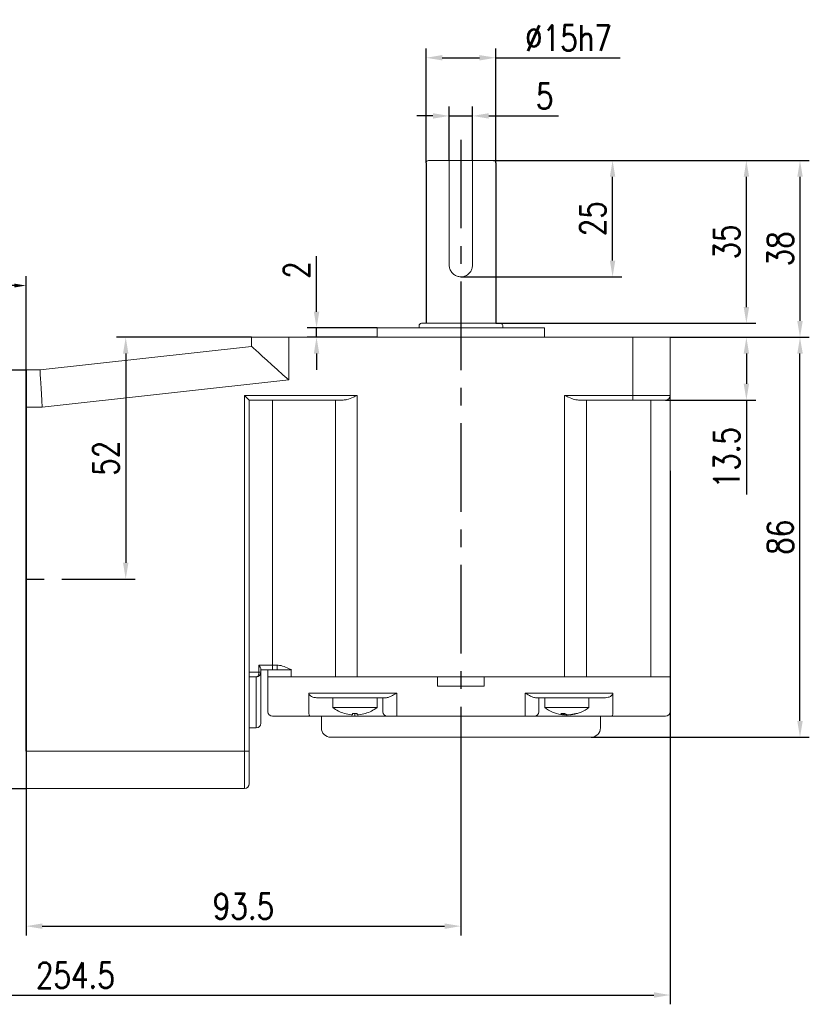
# Model space of a CAD drawing. Header units: inches. Extents: x 837 to 6223, y -2862 to 3098.
# Tile 114 of 139: x 3625 to 3795, y 2535 to 2747. Entities that reach past the tile are written whole.
import ezdxf

# ---------------------------------------------------------------- set-up
doc = ezdxf.new("R2010")
doc.units = ezdxf.units.IN
doc.header["$LTSCALE"] = 10
doc.header["$MEASUREMENT"] = 0
doc.linetypes.add('CENTER', pattern=[10.16, 6.35, -1.27, 1.27, -1.27])
for name, color, linetype in [('1轮廓实线层', 7, 'Continuous'), ('3中心线层', 1, 'CENTER'), ('7标注层', 4, 'Continuous')]:
    doc.layers.add(name, color=color, linetype=linetype)
doc.styles.add('TH_GBDIM', font='romans.shx', dxfattribs={"width": 0.8, "bigfont": 'gbcbig.shx'})
doc.dimstyles.new('TH_GBDIM', dxfattribs={"dimtxt": 3.5, "dimasz": 2.5, "dimexe": 2, "dimexo": 0, "dimgap": 1, "dimtad": 1, "dimdec": 4, "dimdsep": 46, "dimtxsty": 'TH_GBDIM', "dimcen": 0.09, "dimclrd": 4, "dimclre": 4, "dimclrt": 3, "dimadec": 0, "dimazin": 0, "dimtfac": 1, "dimtdec": 4, "dimtmove": 0, "dimatfit": 3, "dimfxl": 1, "dimtzin": 0, "dimarcsym": 0})

# ---------------------------------------------------------------- blocks, each defined once
blk = doc.blocks.new('*D277')
at = {"layer": '7标注层', "color": 4, "lineweight": -2, "transparency": 16777216}
for p, q in [((3765, 2649.99), (3765, 2535.28)), ((3510.51, 2647.82), (3510.51, 2535.28)), ((3514.01, 2537.28), (3761.5, 2537.28))]:
    blk.add_line(p, q, dxfattribs=at)
at = {"layer": '7标注层', "color": 4, "transparency": 16777216}
for points in [[(3514.01, 2537.87), (3514.01, 2536.7), (3510.51, 2537.28)], [(3761.5, 2537.87), (3761.5, 2536.7), (3765, 2537.28)]]:
    blk.add_solid(points, dxfattribs=at)
at = {"layer": 'Defpoints', "color": 0, "transparency": 16777216}
for p in [(3765, 2649.99), (3510.51, 2647.82), (3765, 2537.28)]:
    blk.add_point(p, dxfattribs=at)
at = {"layer": '7标注层', "color": 3, "transparency": 16777216, "insert": (3637.11, 2541.53), "char_height": 5.5, "attachment_point": 5, "style": 'TH_GBDIM'}
blk.add_mtext('254.5', dxfattribs=at)
blk = doc.blocks.new('*D278')
at = {"layer": '7标注层', "color": 4, "lineweight": -2, "transparency": 16777216}
for p, q in [((3510.5, 2612.05), (3510.5, 2691.83)), ((3626.5, 2589.71), (3626.5, 2691.83)), ((3624, 2689.83), (3513, 2689.83))]:
    blk.add_line(p, q, dxfattribs=at)
at = {"layer": '7标注层', "color": 4, "transparency": 16777216}
for points in [[(3513, 2690.25), (3513, 2689.42), (3510.5, 2689.83)], [(3624, 2690.25), (3624, 2689.42), (3626.5, 2689.83)]]:
    blk.add_solid(points, dxfattribs=at)
at = {"layer": 'Defpoints', "color": 0, "transparency": 16777216}
for p in [(3510.5, 2689.83), (3510.5, 2612.05), (3626.5, 2589.71)]:
    blk.add_point(p, dxfattribs=at)
at = {"layer": '7标注层', "color": 3, "transparency": 16777216, "insert": (3568.5, 2694.08), "char_height": 5.5, "attachment_point": 5, "style": 'TH_GBDIM'}
blk.add_mtext('116', dxfattribs=at)
blk = doc.blocks.new('*D275')
at = {"layer": '7标注层', "color": 4, "lineweight": -2, "transparency": 16777216}
for p, q in [((3720, 2589.66), (3720, 2550.09)), ((3626.5, 2581.71), (3626.5, 2550.09)), ((3630, 2552.09), (3716.5, 2552.09))]:
    blk.add_line(p, q, dxfattribs=at)
at = {"layer": '7标注层', "color": 4, "transparency": 16777216}
for points in [[(3630, 2552.67), (3630, 2551.5), (3626.5, 2552.09)], [(3716.5, 2552.67), (3716.5, 2551.5), (3720, 2552.09)]]:
    blk.add_solid(points, dxfattribs=at)
at = {"layer": 'Defpoints', "color": 0, "transparency": 16777216}
for p in [(3720, 2589.66), (3626.5, 2581.71), (3720, 2552.09)]:
    blk.add_point(p, dxfattribs=at)
at = {"layer": '7标注层', "color": 3, "transparency": 16777216, "insert": (3673.25, 2556.34), "char_height": 5.5, "attachment_point": 5, "style": 'TH_GBDIM'}
blk.add_mtext('93.5', dxfattribs=at)
blk = doc.blocks.new('*D284')
at = {"layer": '7标注层', "color": 4, "lineweight": -2, "transparency": 16777216}
for p, q in [((3765, 2678.71), (3783.39, 2678.71)), ((3781.39, 2675.21), (3781.39, 2668.71)), ((3764, 2665.21), (3783.39, 2665.21)), ((3781.39, 2665.21), (3781.39, 2644.93))]:
    blk.add_line(p, q, dxfattribs=at)
at = {"layer": '7标注层', "color": 4, "transparency": 16777216}
for points in [[(3780.81, 2675.21), (3781.98, 2675.21), (3781.39, 2678.71)], [(3780.81, 2668.71), (3781.98, 2668.71), (3781.39, 2665.21)]]:
    blk.add_solid(points, dxfattribs=at)
at = {"layer": 'Defpoints', "color": 0, "transparency": 16777216}
for p in [(3765, 2678.71), (3781.39, 2678.71), (3764, 2665.21)]:
    blk.add_point(p, dxfattribs=at)
at = {"layer": '7标注层', "color": 3, "transparency": 16777216, "insert": (3777.14, 2652.82), "char_height": 5.5, "attachment_point": 5, "rotation": 90, "style": 'TH_GBDIM'}
blk.add_mtext('13.5', dxfattribs=at)
blk = doc.blocks.new('*D285')
at = {"layer": '7标注层', "color": 4, "lineweight": -2, "transparency": 16777216}
for p, q in [((3765, 2678.71), (3794.92, 2678.71)), ((3792.92, 2596.21), (3792.92, 2675.21)), ((3748, 2592.71), (3794.92, 2592.71))]:
    blk.add_line(p, q, dxfattribs=at)
at = {"layer": '7标注层', "color": 4, "transparency": 16777216}
for points in [[(3792.34, 2675.21), (3793.51, 2675.21), (3792.92, 2678.71)], [(3792.34, 2596.21), (3793.51, 2596.21), (3792.92, 2592.71)]]:
    blk.add_solid(points, dxfattribs=at)
at = {"layer": 'Defpoints', "color": 0, "transparency": 16777216}
for p in [(3765, 2678.71), (3792.92, 2678.71), (3748, 2592.71)]:
    blk.add_point(p, dxfattribs=at)
at = {"layer": '7标注层', "color": 3, "transparency": 16777216, "insert": (3788.67, 2635.71), "char_height": 5.5, "attachment_point": 5, "rotation": 90, "style": 'TH_GBDIM'}
blk.add_mtext('86', dxfattribs=at)
blk = doc.blocks.new('*D286')
at = {"layer": '7标注层', "color": 4, "lineweight": -2, "transparency": 16777216}
for p, q in [((3712.5, 2716.21), (3712.5, 2740.81)), ((3727.5, 2716.21), (3727.5, 2740.81)), ((3716, 2738.81), (3724, 2738.81)), ((3727.5, 2738.81), (3754.28, 2738.81))]:
    blk.add_line(p, q, dxfattribs=at)
at = {"layer": '7标注层', "color": 4, "transparency": 16777216}
for points in [[(3716, 2739.39), (3716, 2738.23), (3712.5, 2738.81)], [(3724, 2739.39), (3724, 2738.23), (3727.5, 2738.81)]]:
    blk.add_solid(points, dxfattribs=at)
at = {"layer": 'Defpoints', "color": 0, "transparency": 16777216}
for p in [(3727.5, 2738.81), (3712.5, 2716.21), (3727.5, 2716.21)]:
    blk.add_point(p, dxfattribs=at)
at = {"layer": '7标注层', "color": 3, "transparency": 16777216, "insert": (3743.14, 2743.06), "char_height": 5.5, "attachment_point": 5, "style": 'TH_GBDIM'}
blk.add_mtext('{%%c15}{}{h7}', dxfattribs=at)
blk = doc.blocks.new('*D287')
at = {"layer": '7标注层', "color": 4, "lineweight": -2, "transparency": 16777216}
for p, q in [((3727, 2716.71), (3754.62, 2716.71)), ((3752.62, 2695.21), (3752.62, 2713.21)), ((3720, 2691.71), (3754.62, 2691.71))]:
    blk.add_line(p, q, dxfattribs=at)
at = {"layer": '7标注层', "color": 4, "transparency": 16777216}
for points in [[(3752.04, 2713.21), (3753.2, 2713.21), (3752.62, 2716.71)], [(3752.04, 2695.21), (3753.2, 2695.21), (3752.62, 2691.71)]]:
    blk.add_solid(points, dxfattribs=at)
at = {"layer": 'Defpoints', "color": 0, "transparency": 16777216}
for p in [(3727, 2716.71), (3752.62, 2716.71), (3720, 2691.71)]:
    blk.add_point(p, dxfattribs=at)
at = {"layer": '7标注层', "color": 3, "transparency": 16777216, "insert": (3748.37, 2704.21), "char_height": 5.5, "attachment_point": 5, "rotation": 90, "style": 'TH_GBDIM'}
blk.add_mtext('{25}{}{}', dxfattribs=at)
blk = doc.blocks.new('*D276')
at = {"layer": '7标注层', "color": 4, "lineweight": -2, "transparency": 16777216}
for p, q in [((3732.07, 2716.71), (3794.92, 2716.71)), ((3792.92, 2713.21), (3792.92, 2682.21)), ((3765, 2678.71), (3794.92, 2678.71))]:
    blk.add_line(p, q, dxfattribs=at)
at = {"layer": '7标注层', "color": 4, "transparency": 16777216}
for points in [[(3792.34, 2713.21), (3793.51, 2713.21), (3792.92, 2716.71)], [(3792.34, 2682.21), (3793.51, 2682.21), (3792.92, 2678.71)]]:
    blk.add_solid(points, dxfattribs=at)
at = {"layer": 'Defpoints', "color": 0, "transparency": 16777216}
for p in [(3732.07, 2716.71), (3765, 2678.71), (3792.92, 2678.71)]:
    blk.add_point(p, dxfattribs=at)
at = {"layer": '7标注层', "color": 3, "transparency": 16777216, "insert": (3788.67, 2697.71), "char_height": 5.5, "attachment_point": 5, "rotation": 90, "style": 'TH_GBDIM'}
blk.add_mtext('38', dxfattribs=at)
blk = doc.blocks.new('*D288')
at = {"layer": '7标注层', "color": 4, "lineweight": -2, "transparency": 16777216}
for p, q in [((3688.96, 2684.21), (3688.96, 2696.15)), ((3702, 2680.71), (3686.96, 2680.71)), ((3688.96, 2678.71), (3688.96, 2680.71)), ((3702, 2678.71), (3686.96, 2678.71)), ((3688.96, 2675.21), (3688.96, 2671.71))]:
    blk.add_line(p, q, dxfattribs=at)
at = {"layer": '7标注层', "color": 4, "transparency": 16777216}
for points in [[(3688.38, 2684.21), (3689.55, 2684.21), (3688.96, 2680.71)], [(3688.38, 2675.21), (3689.55, 2675.21), (3688.96, 2678.71)]]:
    blk.add_solid(points, dxfattribs=at)
at = {"layer": 'Defpoints', "color": 0, "transparency": 16777216}
for p in [(3702, 2680.71), (3688.96, 2678.71), (3702, 2678.71)]:
    blk.add_point(p, dxfattribs=at)
at = {"layer": '7标注层', "color": 3, "transparency": 16777216, "insert": (3684.71, 2693.18), "char_height": 5.5, "attachment_point": 5, "rotation": 90, "style": 'TH_GBDIM'}
blk.add_mtext('2', dxfattribs=at)
blk = doc.blocks.new('*D295')
at = {"layer": '7标注层', "color": 4, "lineweight": -2, "transparency": 16777216}
for p, q in [((3717.5, 2716.71), (3717.5, 2728.3)), ((3722.5, 2716.71), (3722.5, 2728.3)), ((3714, 2726.3), (3710.5, 2726.3)), ((3717.5, 2726.3), (3722.5, 2726.3)), ((3726, 2726.3), (3740.97, 2726.3))]:
    blk.add_line(p, q, dxfattribs=at)
at = {"layer": '7标注层', "color": 4, "transparency": 16777216}
for points in [[(3714, 2726.89), (3714, 2725.72), (3717.5, 2726.3)], [(3726, 2726.89), (3726, 2725.72), (3722.5, 2726.3)]]:
    blk.add_solid(points, dxfattribs=at)
at = {"layer": 'Defpoints', "color": 0, "transparency": 16777216}
for p in [(3722.5, 2726.3), (3717.5, 2716.71), (3722.5, 2716.71)]:
    blk.add_point(p, dxfattribs=at)
at = {"layer": '7标注层', "color": 3, "transparency": 16777216, "insert": (3738.01, 2730.55), "char_height": 5.5, "attachment_point": 5, "style": 'TH_GBDIM'}
blk.add_mtext('5', dxfattribs=at)
blk = doc.blocks.new('*D296')
at = {"layer": '7标注层', "color": 4, "lineweight": -2, "transparency": 16777216}
for p, q in [((3675, 2678.71), (3645.93, 2678.71)), ((3647.93, 2675.21), (3647.93, 2630.21)), ((3635.33, 2626.71), (3649.93, 2626.71))]:
    blk.add_line(p, q, dxfattribs=at)
at = {"layer": '7标注层', "color": 4, "transparency": 16777216}
for points in [[(3647.35, 2675.21), (3648.51, 2675.21), (3647.93, 2678.71)], [(3647.35, 2630.21), (3648.51, 2630.21), (3647.93, 2626.71)]]:
    blk.add_solid(points, dxfattribs=at)
at = {"layer": 'Defpoints', "color": 0, "transparency": 16777216}
for p in [(3675, 2678.71), (3635.33, 2626.71), (3647.93, 2626.71)]:
    blk.add_point(p, dxfattribs=at)
at = {"layer": '7标注层', "color": 3, "transparency": 16777216, "insert": (3643.68, 2652.71), "char_height": 5.5, "attachment_point": 5, "rotation": 90, "style": 'TH_GBDIM'}
blk.add_mtext('52', dxfattribs=at)
blk = doc.blocks.new('*D279')
at = {"layer": '7标注层', "color": 4, "lineweight": -2, "transparency": 16777216}
for p, q in [((3727, 2716.71), (3783.39, 2716.71)), ((3781.39, 2685.21), (3781.39, 2713.21)), ((3727.5, 2681.71), (3783.39, 2681.71))]:
    blk.add_line(p, q, dxfattribs=at)
at = {"layer": '7标注层', "color": 4, "transparency": 16777216}
for points in [[(3780.81, 2713.21), (3781.98, 2713.21), (3781.39, 2716.71)], [(3780.81, 2685.21), (3781.98, 2685.21), (3781.39, 2681.71)]]:
    blk.add_solid(points, dxfattribs=at)
at = {"layer": 'Defpoints', "color": 0, "transparency": 16777216}
for p in [(3727, 2716.71), (3781.39, 2716.71), (3727.5, 2681.71)]:
    blk.add_point(p, dxfattribs=at)
at = {"layer": '7标注层', "color": 3, "transparency": 16777216, "insert": (3777.14, 2699.21), "char_height": 5.5, "attachment_point": 5, "rotation": 90, "style": 'TH_GBDIM'}
blk.add_mtext('35', dxfattribs=at)

msp = doc.modelspace()

# ---------------------------------------------------------------- linework, layer by layer
at = {"color": 7, "linetype": 'Continuous', "lineweight": 15}
for p, q in [((3713.00169, 2716.70627), (3717.50169, 2716.70627)), ((3722.50169, 2716.70627), (3717.50169, 2716.70627)), ((3722.50169, 2716.70627), (3727.00169, 2716.70627)), ((3717.50169, 2694.20627), (3717.50169, 2716.20627)), ((3722.50169, 2716.20627), (3722.50169, 2694.20627)), ((3702.00169, 2680.70627), (3720.00169, 2680.70627)), ((3711.50169, 2681.70627), (3728.50169, 2681.70627)), ((3720.00169, 2680.70627), (3738.00169, 2680.70627)), ((3675.00169, 2676.70627), (3675.00169, 2678.70627)), ((3675.00169, 2678.70627), (3683.00169, 2678.70627)), ((3683.00169, 2678.70627), (3683.00169, 2669.53723)), ((3683.00169, 2678.70627), (3757.00169, 2678.70627)), ((3757.00169, 2666.20627), (3757.00169, 2678.70627)), ((3757.00169, 2678.70627), (3765.00169, 2678.70627)), ((3765.00169, 2678.70627), (3765.00169, 2666.20627)), ((3629.50169, 2671.70627), (3675.00169, 2676.70627)), ((3626.50168, 2671.70627), (3629.50169, 2671.70627)), ((3683.00169, 2669.53723), (3629.93993, 2663.70627)), ((3673.50169, 2666.20627), (3697.71014, 2666.20627)), ((3673.50169, 2589.70627), (3673.50169, 2666.20627)), ((3674.50169, 2665.20627), (3673.50169, 2666.20627)), ((3697.71014, 2666.20627), (3697.71014, 2605.70627)), ((3742.29323, 2666.20627), (3757.00169, 2666.20627)), ((3742.29323, 2605.70627), (3742.29323, 2666.20627)), ((3757.00169, 2666.20627), (3757.00169, 2665.20627)), ((3757.00169, 2666.20627), (3765.00169, 2666.20627)), ((3765.00169, 2666.20627), (3765.00169, 2605.70627)), ((3629.93993, 2663.70627), (3626.50168, 2663.70627)), ((3674.50169, 2665.20627), (3674.50169, 2589.70627)), ((3694.71014, 2665.20627), (3674.50169, 2665.20627)), ((3679.50169, 2665.20627), (3679.50169, 2608.20627)), ((3693.01168, 2605.70627), (3693.01168, 2665.20627)), ((3757.00169, 2665.20627), (3745.29323, 2665.20627)), ((3746.9917, 2665.20627), (3746.9917, 2605.70627)), ((3764.00169, 2665.20627), (3757.00169, 2665.20627)), ((3760.86993, 2605.70627), (3760.86993, 2665.20627)), ((3674.50169, 2606.70627), (3676.58502, 2606.70627)), ((3676.58502, 2608.20627), (3679.50169, 2608.20627)), ((3676.58502, 2606.70627), (3676.58502, 2608.20627)), ((3676.58502, 2606.70627), (3677.00169, 2606.70627)), ((3677.00169, 2607.3538), (3677.00169, 2606.70627)), ((3679.50169, 2607.20627), (3677.00169, 2607.20627)), ((3677.00169, 2606.70627), (3677.00169, 2595.70627)), ((3678.50169, 2607.20627), (3678.50169, 2605.70627)), ((3679.50169, 2608.20627), (3679.50169, 2607.20627)), ((3679.50169, 2608.20627), (3680.50169, 2608.20627)), ((3680.50169, 2607.20627), (3679.50169, 2607.20627)), ((3680.50169, 2608.20627), (3680.50169, 2607.20627)), ((3680.50169, 2607.20627), (3683.16551, 2607.20627)), ((3683.16551, 2607.20627), (3683.50169, 2607.20627)), ((3683.50169, 2607.31245), (3683.50169, 2605.70627)), ((3676.00169, 2605.70627), (3674.50169, 2605.70627)), ((3676.00169, 2594.70627), (3676.00169, 2605.70627)), ((3678.50169, 2598.20627), (3678.50169, 2605.70627)), ((3678.50169, 2605.70627), (3683.39387, 2605.70627)), ((3683.39387, 2605.70627), (3690.27983, 2605.70627)), ((3690.27983, 2605.70627), (3683.50169, 2605.70627)), ((3693.01168, 2605.70627), (3690.27983, 2605.70627)), ((3693.01168, 2605.70627), (3690.27983, 2605.70627)), ((3693.01168, 2605.70627), (3697.71014, 2605.70627)), ((3693.01168, 2605.70627), (3697.71014, 2605.70627)), ((3715.00169, 2605.70627), (3697.71014, 2605.70627)), ((3697.71014, 2605.70627), (3742.29323, 2605.70627)), ((3715.00169, 2605.70627), (3715.00169, 2603.70627)), ((3725.00169, 2603.70627), (3725.00169, 2605.70627)), ((3742.29323, 2605.70627), (3725.00169, 2605.70627)), ((3742.29323, 2605.70627), (3746.9917, 2605.70627)), ((3742.29323, 2605.70627), (3746.9917, 2605.70627)), ((3749.72354, 2605.70627), (3746.9917, 2605.70627)), ((3749.72354, 2605.70627), (3746.9917, 2605.70627)), ((3749.72354, 2605.70627), (3755.46888, 2605.70627)), ((3755.46888, 2605.70627), (3749.72354, 2605.70627)), ((3760.86993, 2605.70627), (3755.46888, 2605.70627)), ((3760.86993, 2605.70627), (3755.46888, 2605.70627)), ((3760.86993, 2605.70627), (3765.00169, 2605.70627)), ((3760.86993, 2605.70627), (3765.00169, 2605.70627)), ((3765.00169, 2605.70627), (3765.00169, 2598.20627)), ((3687.29613, 2602.20627), (3690.27983, 2602.20627)), ((3687.29613, 2598.20627), (3687.29613, 2602.20627)), ((3690.27983, 2602.20627), (3693.01168, 2602.20627)), ((3693.01168, 2602.20627), (3697.71014, 2602.20627)), ((3697.71014, 2602.20627), (3706.21516, 2602.20627)), ((3706.21516, 2602.20627), (3706.21516, 2598.20627)), ((3725.00169, 2603.70627), (3715.00169, 2603.70627)), ((3733.78822, 2602.20627), (3742.29323, 2602.20627)), ((3733.78822, 2598.20627), (3733.78822, 2602.20627)), ((3742.29323, 2602.20627), (3746.9917, 2602.20627)), ((3746.9917, 2602.20627), (3749.72354, 2602.20627)), ((3749.72354, 2602.20627), (3752.70724, 2602.20627)), ((3752.70724, 2602.20627), (3752.70724, 2598.20627)), ((3691.21952, 2601.20627), (3688.93442, 2601.20627)), ((3692.673, 2601.20627), (3691.21952, 2601.20627)), ((3692.673, 2601.20627), (3692.84237, 2601.20627)), ((3693.95137, 2601.20627), (3692.84237, 2601.20627)), ((3697.71014, 2601.20627), (3693.95137, 2601.20627)), ((3703.97909, 2601.20627), (3697.71014, 2601.20627)), ((3703.21516, 2598.20627), (3703.21516, 2601.20627)), ((3742.29323, 2601.20627), (3736.02428, 2601.20627)), ((3736.78822, 2601.20627), (3736.78822, 2598.20627)), ((3746.052, 2601.20627), (3742.29323, 2601.20627)), ((3747.16101, 2601.20627), (3746.052, 2601.20627)), ((3747.16101, 2601.20627), (3747.33037, 2601.20627)), ((3748.78385, 2601.20627), (3747.33037, 2601.20627)), ((3751.06895, 2601.20627), (3748.78385, 2601.20627)), ((3692.46516, 2599.06908), (3701.96516, 2599.06908)), ((3694.96129, 2597.84598), (3694.95357, 2597.8326)), ((3696.72516, 2597.56047), (3696.72516, 2597.84598)), ((3697.21516, 2597.8326), (3697.21516, 2597.20627)), ((3697.70516, 2597.84598), (3697.70516, 2597.56047)), ((3706.21516, 2598.20627), (3706.21516, 2597.20627)), ((3733.78822, 2598.20627), (3733.78822, 2597.20627)), ((3738.03822, 2599.06908), (3747.53821, 2599.06908)), ((3742.03368, 2597.56047), (3742.03368, 2597.83337)), ((3742.24518, 2597.56047), (3742.24518, 2597.83924)), ((3683.41543, 2597.20627), (3679.50169, 2597.20627)), ((3687.5806, 2597.20627), (3683.41543, 2597.20627)), ((3697.21516, 2597.20627), (3687.5806, 2597.20627)), ((3704.21516, 2597.20627), (3697.21516, 2597.20627)), ((3706.21516, 2597.20627), (3704.21516, 2597.20627)), ((3733.78822, 2597.20627), (3706.21516, 2597.20627)), ((3735.78822, 2597.20627), (3733.78822, 2597.20627)), ((3742.78822, 2597.20627), (3735.78822, 2597.20627)), ((3742.63701, 2597.67957), (3742.63701, 2597.56047)), ((3742.78822, 2597.60986), (3742.78822, 2597.20627)), ((3752.42278, 2597.20627), (3742.78822, 2597.20627)), ((3743.70546, 2597.6112), (3743.70546, 2597.56047)), ((3755.29523, 2597.20627), (3752.42278, 2597.20627)), ((3760.69628, 2597.20627), (3755.29523, 2597.20627)), ((3764.00169, 2597.20627), (3760.69628, 2597.20627)), ((3674.50169, 2594.70627), (3676.00169, 2594.70627)), ((3748.00169, 2592.70627), (3692.00169, 2592.70627)), ((3626.50168, 2589.70627), (3673.50169, 2589.70627)), ((3673.50169, 2581.70627), (3673.50169, 2589.70627)), ((3674.50169, 2589.70627), (3673.50169, 2589.70627)), ((3674.50169, 2589.70627), (3674.50169, 2582.70627)), ((3673.50169, 2581.70627), (3626.50168, 2581.70627))]:
    msp.add_line(p, q, dxfattribs=at)
for p, q in [((3712.50169, 2716.20627), (3712.50169, 2681.70627)), ((3727.50169, 2716.20627), (3727.50169, 2681.70627)), ((3618.50168, 2671.70627), (3626.50168, 2671.70627)), ((3618.50168, 2581.70627), (3626.50168, 2581.70627)), ((3618.50168, 2581.70627), (3626.50168, 2581.70627))]:
    msp.add_line(p, q)
at = {"color": 7, "linetype": 'Continuous', "lineweight": 15, "flags": 128}
for points in [[(3675.00169, 2676.70627), (3675.10018, 2676.61801), (3675.39324, 2676.35539), (3675.87364, 2675.92489), (3676.52955, 2675.33711), (3677.34483, 2674.60651), (3678.29941, 2673.75109), (3679.36976, 2672.79191), (3680.52955, 2671.75259), (3681.75021, 2670.65872), (3683.00169, 2669.53723)], [(3629.50169, 2671.70627), (3629.50834, 2671.58473), (3629.52812, 2671.22381), (3629.5604, 2670.63448), (3629.60422, 2669.83463), (3629.65823, 2668.84857), (3629.72081, 2667.70627), (3629.79004, 2666.44243), (3629.86383, 2665.09546), (3629.93993, 2663.70627)], [(3676.58502, 2606.70627), (3676.57381, 2606.51118), (3676.54062, 2606.32359), (3676.48671, 2606.1507), (3676.41417, 2605.99916), (3676.32577, 2605.8748), (3676.22492, 2605.78239), (3676.11549, 2605.72549), (3676.00169, 2605.70627)], [(3683.23214, 2607.34067), (3683.22378, 2607.3238), (3683.21542, 2607.30695), (3683.20707, 2607.2901), (3683.19873, 2607.27328), (3683.1904, 2607.25648), (3683.18208, 2607.2397), (3683.17379, 2607.22297), (3683.16551, 2607.20627)], [(3699.46903, 2597.84598), (3699.4724, 2597.84013), (3699.47482, 2597.83595), (3699.47627, 2597.83344), (3699.47675, 2597.8326)], [(3742.24518, 2597.56047), (3742.07369, 2597.58111), (3742.05642, 2597.58343)]]:
    msp.add_lwpolyline(points, dxfattribs=at)
at = {"color": 7, "linetype": 'Continuous', "lineweight": 15}
for centre, radius, start, end in [((3713.00169, 2716.20627), 0.5, 90, 180), ((3727.00169, 2716.20627), 0.5, 0, 90), ((3711.50169, 2681.20627), 0.5, 90, 180), ((3728.50169, 2681.20627), 0.5, 0, 90), ((3764.00169, 2666.20627), 1, 270, 0), ((3676.00169, 2606.70627), 1, 270, 0), ((3679.50169, 2598.20627), 1, 180, 270), ((3697.21516, 2605.50627), 8, 233.5764264, 253.5786384), ((3697.21516, 2605.50627), 7.98498, 253.6046715, 264.3221101), ((3697.21516, 2606.80994), 8.97734, 266.8711338, 273.1288662), ((3697.21516, 2605.50627), 7.98498, 275.6778899, 286.3953285), ((3697.21516, 2605.50627), 8, 286.4213616, 306.4235736), ((3704.21516, 2598.20627), 1, 180, 270), ((3735.78822, 2598.20627), 1, 270, 0), ((3742.78822, 2605.50627), 8, 233.5764264, 260.7696774), ((3741.92758, 2605.50184), 7.66924, 266.6147021, 273.3852979), ((3742.45437, 2599.074), 1.57091, 231.4185781, 254.4667605), ((3743.36011, 2599.074), 1.57091, 231.4185781, 254.4667605), ((3742.59268, 2604.40845), 6.8877, 276.1556513, 287.6774585), ((3742.96689, 2604.40845), 6.8877, 276.1556513, 287.6774585), ((3742.78822, 2605.50627), 8, 279.2303226, 306.4235736), ((3744.87129, 2599.14666), 1.31407, 261.8139856, 278.1860144), ((3764.00169, 2598.20627), 1, 270, 0), ((3676.00169, 2595.70627), 1, 270, 0), ((3742.60193, 2604.35711), 6.83583, 260.7658585, 263.8616047), ((3742.29974, 2598.84908), 1.33202, 284.6667544, 291.513204), ((3692.00169, 2594.70627), 2, 180, 270), ((3748.00169, 2594.70627), 2, 270, 0), ((3673.50169, 2582.70627), 1, 270, 0)]:
    msp.add_arc(centre, radius, start, end, dxfattribs=at)
for points, knots in [([(3717.50169, 2716.70627), (3717.50169, 2716.70023), (3717.50169, 2716.68812), (3717.50169, 2716.59258), (3717.50169, 2716.45396), (3717.50169, 2716.31575), (3717.50169, 2716.23266), (3717.50169, 2716.20627)], [0, 0, 0, 0, 0.233369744, 0.467050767, 0.691530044, 0.902046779, 1, 1, 1, 1]), ([(3722.50169, 2716.20627), (3722.50169, 2716.26007), (3722.50169, 2716.36761), (3722.50169, 2716.51168), (3722.50169, 2716.62446), (3722.50169, 2716.69421), (3722.50169, 2716.70246), (3722.50169, 2716.70627)], [0, 0, 0, 0, 0.198786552, 0.397408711, 0.600670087, 0.815045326, 1, 1, 1, 1]), ([(3722.50169, 2694.20627), (3722.47563, 2693.93399), (3722.42354, 2693.38981), (3722.01944, 2692.65979), (3721.4122, 2692.08371), (3720.62928, 2691.73613), (3719.78337, 2691.6703), (3718.98297, 2691.87594), (3718.29024, 2692.32198), (3717.76903, 2692.98112), (3717.52812, 2693.65552), (3717.50802, 2694.07437), (3717.50169, 2694.20627)], [0, 0, 0, 0, 0.103244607, 0.206344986, 0.313119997, 0.422625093, 0.528289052, 0.629840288, 0.732767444, 0.840539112, 0.949782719, 1, 1, 1, 1]), ([(3697.71014, 2666.20627), (3697.70584, 2666.20435), (3697.42804, 2666.08009), (3696.68556, 2665.75288), (3695.65737, 2665.31713), (3694.97079, 2665.23678), (3694.71014, 2665.20627)], [0, 0, 0, 0, 0.004181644, 0.26994157, 0.72284205, 1, 1, 1, 1]), ([(3745.29323, 2665.20627), (3745.03258, 2665.23678), (3744.34601, 2665.31712), (3743.31782, 2665.75289), (3742.57533, 2666.08007), (3742.29754, 2666.20435), (3742.29323, 2666.20627)], [0, 0, 0, 0, 0.277158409, 0.730058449, 0.995818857, 1, 1, 1, 1]), ([(3676.58502, 2608.20627), (3676.58617, 2608.20471), (3676.63509, 2608.13866), (3676.77895, 2607.92987), (3676.95603, 2607.61694), (3676.98818, 2607.43164), (3677.00169, 2607.3538)], [0, 0, 0, 0, 0.004957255, 0.210261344, 0.668256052, 1, 1, 1, 1]), ([(3680.50169, 2608.20627), (3680.5633, 2608.20493), (3681.06684, 2608.19398), (3682.01165, 2607.93159), (3682.82048, 2607.53998), (3683.23214, 2607.34067)], [0, 0, 0, 0, 0.064072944, 0.52365759, 1, 1, 1, 1]), ([(3683.23214, 2607.34067), (3683.25091, 2607.33042), (3683.29357, 2607.30714), (3683.3481, 2607.28577), (3683.41264, 2607.27989), (3683.45696, 2607.29242), (3683.49131, 2607.30755), (3683.49978, 2607.31155), (3683.50169, 2607.31245)], [0, 0, 0, 0, 0.224845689, 0.51103387, 0.604748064, 0.901630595, 0.977879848, 1, 1, 1, 1]), ([(3688.93442, 2601.20627), (3688.67329, 2601.23145), (3688.23019, 2601.27417), (3687.73083, 2601.52711), (3687.45827, 2601.77377), (3687.32032, 2601.99289), (3687.30374, 2602.13915), (3687.29613, 2602.20627)], [0, 0, 0, 0, 0.375456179, 0.637100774, 0.789766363, 0.903516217, 1, 1, 1, 1]), ([(3706.21516, 2602.20627), (3706.212, 2602.20445), (3706.15481, 2602.17141), (3705.75331, 2601.93958), (3705.11332, 2601.57918), (3704.41386, 2601.25805), (3704.09805, 2601.22044), (3703.97909, 2601.20627)], [0, 0, 0, 0, 0.004008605, 0.072495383, 0.508977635, 0.815042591, 1, 1, 1, 1]), ([(3736.02428, 2601.20627), (3735.90533, 2601.22044), (3735.58951, 2601.25805), (3734.89005, 2601.57917), (3734.25007, 2601.9396), (3733.84856, 2602.17141), (3733.79138, 2602.20445), (3733.78822, 2602.20627)], [0, 0, 0, 0, 0.184957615, 0.491023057, 0.927504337, 0.995991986, 1, 1, 1, 1]), ([(3752.70724, 2602.20627), (3752.70004, 2602.14104), (3752.6839, 2601.99471), (3752.53581, 2601.75784), (3752.21686, 2601.48589), (3751.70417, 2601.25813), (3751.28154, 2601.22363), (3751.06895, 2601.20627)], [0, 0, 0, 0, 0.093757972, 0.210303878, 0.391081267, 0.693703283, 1, 1, 1, 1]), ([(3687.5806, 2597.20627), (3687.57981, 2597.20628), (3687.55614, 2597.20653), (3687.50148, 2597.23304), (3687.42215, 2597.35959), (3687.3528, 2597.5874), (3687.30537, 2597.87897), (3687.29921, 2598.09715), (3687.29613, 2598.20627)], [0, 0, 0, 0, 0.005543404, 0.167838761, 0.383691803, 0.591587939, 0.795726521, 1, 1, 1, 1]), ([(3752.70724, 2598.20627), (3752.70416, 2598.09715), (3752.698, 2597.87897), (3752.65057, 2597.5874), (3752.58123, 2597.35959), (3752.5019, 2597.23304), (3752.44724, 2597.20653), (3752.42356, 2597.20628), (3752.42278, 2597.20627)], [0, 0, 0, 0, 0.204273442, 0.408411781, 0.616307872, 0.832161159, 0.994456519, 1, 1, 1, 1]), ([(3696.42516, 2597.56047), (3696.45869, 2597.55746), (3696.52575, 2597.55144), (3696.61543, 2597.54763), (3696.68314, 2597.5484), (3696.71977, 2597.55314), (3696.72359, 2597.55834), (3696.72516, 2597.56047)], [0, 0, 0, 0, 0.213877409, 0.427807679, 0.640595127, 0.852877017, 1, 1, 1, 1]), ([(3697.70516, 2597.56047), (3697.70843, 2597.55746), (3697.71497, 2597.55144), (3697.76623, 2597.54763), (3697.84164, 2597.5484), (3697.92602, 2597.55314), (3697.98217, 2597.55834), (3698.00516, 2597.56047)], [0, 0, 0, 0, 0.213882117, 0.427812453, 0.640593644, 0.852881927, 1, 1, 1, 1]), ([(3741.87097, 2597.56047), (3741.90071, 2597.55746), (3741.96019, 2597.55144), (3742.0235, 2597.54763), (3742.05729, 2597.5484), (3742.05892, 2597.55314), (3742.04102, 2597.55834), (3742.03368, 2597.56047)], [0, 0, 0, 0, 0.213879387, 0.427808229, 0.640594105, 0.852881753, 1, 1, 1, 1]), ([(3742.63701, 2597.56047), (3742.62118, 2597.55746), (3742.58953, 2597.55144), (3742.50791, 2597.54763), (3742.41235, 2597.5484), (3742.32039, 2597.55314), (3742.26703, 2597.55834), (3742.24518, 2597.56047)], [0, 0, 0, 0, 0.2138777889, 0.4278050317, 0.6405967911, 0.8528828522, 1, 1, 1, 1]), ([(3742.93943, 2597.56047), (3742.95525, 2597.55746), (3742.9869, 2597.55144), (3743.06852, 2597.54763), (3743.16408, 2597.5484), (3743.25605, 2597.55314), (3743.30941, 2597.55834), (3743.33125, 2597.56047)], [0, 0, 0, 0, 0.213877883, 0.42780522, 0.640594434, 0.85288063, 1, 1, 1, 1]), ([(3743.70546, 2597.56047), (3743.67563, 2597.55745), (3743.61595, 2597.55141), (3743.55408, 2597.54778), (3743.52119, 2597.54784), (3743.52342, 2597.55086), (3743.52418, 2597.55188)], [0, 0, 0, 0, 0.28515514, 0.570384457, 0.854081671, 1, 1, 1, 1])]:
    msp.add_open_spline(points, degree=3, knots=knots, dxfattribs=at)
for points in [[(3702.00169, 2680.70627), (3702.00169, 2678.70627)], [(3711.00169, 2681.20627), (3711.00169, 2680.70627)], [(3729.00169, 2680.70627), (3729.00169, 2681.20627)], [(3738.00169, 2678.70627), (3738.00169, 2680.70627)], [(3692.46516, 2601.20627), (3692.46516, 2599.06908)], [(3701.96516, 2599.06908), (3701.96516, 2601.20627)], [(3738.03822, 2601.20627), (3738.03822, 2599.06908)], [(3747.53821, 2599.06908), (3747.53821, 2601.20627)], [(3742.05642, 2597.55188), (3742.05642, 2597.83373)], [(3690.00169, 2597.20627), (3690.00169, 2594.70627)], [(3743.52002, 2597.58343), (3743.52002, 2597.55188)], [(3750.00169, 2594.70627), (3750.00169, 2597.20627)]]:
    msp.add_open_spline(points, degree=1, dxfattribs=at)
at = {"layer": '1轮廓实线层'}
msp.add_line((3626.50168, 2671.70627), (3626.50168, 2581.70627), dxfattribs=at)
at = {"layer": '3中心线层', "ltscale": 0.3}
for p, q in [((3720.00169, 2721.19257), (3720.00169, 2589.65743)), ((3573.24027, 2626.70627), (3635.32934, 2626.70627))]:
    msp.add_line(p, q, dxfattribs=at)

# ---------------------------------------------------------------- dimensions: what is measured, and where the dimension line sits
at = {"layer": '7标注层'}
dim = msp.add_linear_dim(base=(3727.50169, 2738.80917), p1=(3712.50169, 2716.20627), p2=(3727.50169, 2716.20627), text='{%%c<>}{}{h7}', dimstyle='TH_GBDIM', override={"dimtxt": 5.5, "dimasz": 3.5, "dimgap": 1.5, "dimdec": 1, "dimadec": 1}, dxfattribs=at)
dim.commit()
dim.dimension.update_dxf_attribs({"geometry": '*D286', "text_midpoint": (3743.13978, 2738.80917), "dimtype": 160})
for base, p1, p2, override, picture, middle in [((3722.50169, 2726.30473), (3717.50169, 2716.70627), (3722.50169, 2716.70627), {"dimtxt": 5.5, "dimasz": 3.5, "dimgap": 1.5, "dimdec": 1, "dimadec": 1}, '*D295', (3738.00748, 2726.30473)), ((3765.00168, 2537.28349), (3510.50511, 2647.82333), (3765.00168, 2649.99282), {"dimtxt": 5.5, "dimasz": 3.5, "dimgap": 1.5, "dimtad": 1, "dimjust": 0, "dimdec": 1, "dimlfac": 1, "dimse1": 0, "dimse2": 0, "dimsd1": 0, "dimsd2": 0, "dimadec": 1}, '*D277', (3637.10964, 2537.28349)), ((3720.00169, 2552.08684), (3626.50168, 2581.70627), (3720.00169, 2589.65743), {"dimtxt": 5.5, "dimasz": 3.5, "dimgap": 1.5, "dimdec": 1, "dimadec": 1}, '*D275', (3673.25169, 2552.08684))]:
    dim = msp.add_linear_dim(base=base, p1=p1, p2=p2, dimstyle='TH_GBDIM', override=override, dxfattribs=at)
    dim.commit()
    dim.dimension.update_dxf_attribs({"geometry": picture, "text_midpoint": middle, "dimtype": 160})
dim = msp.add_linear_dim(base=(3752.6195, 2716.70627), p1=(3720.00084, 2691.70638), p2=(3727.00169, 2716.70627), angle=90, text='{<>}{}{}', dimstyle='TH_GBDIM', override={"dimtxt": 5.5, "dimasz": 3.5, "dimgap": 1.5, "dimdec": 1, "dimadec": 1}, dxfattribs=at)
dim.commit()
dim.dimension.update_dxf_attribs({"geometry": '*D287', "text_midpoint": (3752.6195, 2704.20632), "dimtype": 160})
for base, p1, p2, angle, override, picture, middle in [((3781.39259, 2716.70627), (3727.50169, 2681.70627), (3727.00169, 2716.70627), 90, {"dimtxt": 5.5, "dimasz": 3.5, "dimgap": 1.5, "dimdec": 1, "dimadec": 1}, '*D279', (3781.39259, 2699.20627)), ((3792.92218, 2678.70627), (3732.07032, 2716.70627), (3765.00169, 2678.70627), 90, {"dimtxt": 5.5, "dimasz": 3.5, "dimgap": 1.5, "dimdec": 1, "dimadec": 1}, '*D276', (3792.92218, 2697.70627)), ((3510.50168, 2689.8349), (3626.50168, 2589.70627), (3510.50168, 2612.05365), 180, {"dimtxt": 5.5, "dimasz": 2.5, "dimgap": 1.5, "dimtad": 1, "dimjust": 0, "dimdec": 0, "dimlfac": 1, "dimse1": 0, "dimse2": 0, "dimsd1": 0, "dimsd2": 0, "dimadec": 0}, '*D278', (3568.50168, 2689.8349)), ((3688.96414, 2678.70627), (3702.00169, 2680.70627), (3702.00169, 2678.70627), 90, {"dimtxt": 5.5, "dimasz": 3.5, "dimgap": 1.5, "dimdec": 1, "dimadec": 1}, '*D288', (3688.96414, 2693.17903)), ((3792.92218, 2678.70627), (3748.00169, 2592.70627), (3765.00169, 2678.70627), 90, {"dimtxt": 5.5, "dimasz": 3.5, "dimgap": 1.5, "dimdec": 1, "dimadec": 1}, '*D285', (3792.92218, 2635.70627)), ((3781.39259, 2678.70627), (3764.00169, 2665.20627), (3765.00169, 2678.70627), 90, {"dimtxt": 5.5, "dimasz": 3.5, "dimgap": 1.5, "dimdec": 1, "dimadec": 1}, '*D284', (3781.39259, 2652.8158))]:
    dim = msp.add_linear_dim(base=base, p1=p1, p2=p2, angle=angle, dimstyle='TH_GBDIM', override=override, dxfattribs=at)
    dim.commit()
    dim.dimension.update_dxf_attribs({"geometry": picture, "text_midpoint": middle, "dimtype": 160})
dim = msp.add_linear_dim(base=(3647.93027, 2626.70627), p1=(3675.00169, 2678.70627), p2=(3635.32934, 2626.70627), angle=90, dimstyle='TH_GBDIM', override={"dimtxt": 5.5, "dimasz": 3.5, "dimgap": 1.5, "dimdec": 1, "dimadec": 1}, dxfattribs=at)
dim.commit()
dim.dimension.update_dxf_attribs({"geometry": '*D296', "text_midpoint": (3643.68027, 2652.70627)})

doc.saveas('drawing.dxf')
